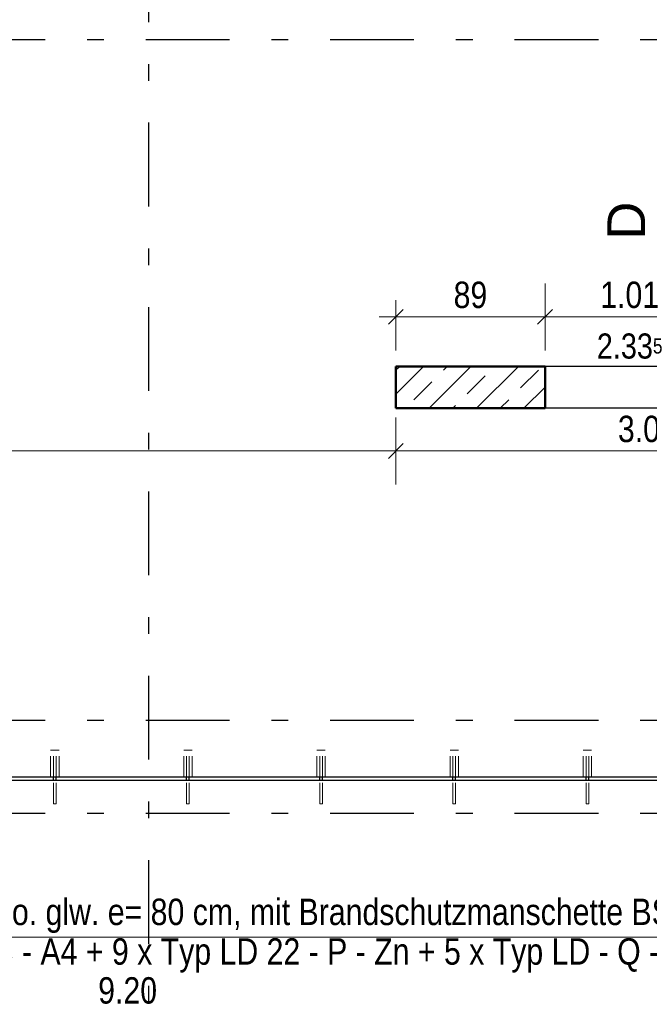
# Model space of a CAD drawing. Header units: millimetres. Extents: x 0 to 102, y -15 to 47.
# Tile 53 of 103: x 29.79 to 33.54, y 18.35 to 24.22. Entities that reach past the tile are written whole.
import ezdxf

# ---------------------------------------------------------------- set-up
doc = ezdxf.new("R2010")
doc.units = ezdxf.units.MM
doc.linetypes.add('DASHDOTX2', pattern=[2, 1, -0.5, 0, -0.5])
doc.linetypes.add('HIDDEN', pattern=[0.375, 0.25, -0.125])
doc.layers.add('Achsen', color=7, linetype='Continuous', lineweight=20)
doc.layers.add('Schraffuren', color=7, linetype='Continuous', lineweight=20)
doc.styles.add('Arial', font='arial.ttf')
doc.styles.add('Arial Narrow', font='ARIALN.TTF')
doc.dimstyles.new('Arch_Strakon_dimstyle', dxfattribs={"dimtxt": 15.75, "dimasz": 1, "dimexe": 1.25, "dimexo": 0.0625, "dimgap": 1, "dimtad": 0, "dimzin": 12, "dimdsep": 46, "dimtxsty": 'Arial Narrow', "dimblk": 'Arrowhead_Tick', "dimsah": 1, "dimcen": 0, "dimse1": 1, "dimse2": 1, "dimclrd": 6, "dimclrt": 2, "dimazin": 0, "dimtfac": 1, "dimtdec": 4, "dimtmove": 0, "dimatfit": 3, "dimldrblk": 'NONE', "dimfxl": 1, "dimtvp": 1, "dimtolj": 1, "dimtzin": 0, "dimlwd": 13, "dimarcsym": 2})

# ---------------------------------------------------------------- blocks, each defined once
blk = doc.blocks.new('Arrowhead_Tick')
at = {"color": 0, "linetype": 'Continuous', "lineweight": -2}
for p, q in [((0, 20), (0, -10)), ((-1, 0), (0, 0)), ((10, 0), (0, 0))]:
    blk.add_line(p, q, dxfattribs=at)
at = {"color": 2, "linetype": 'Continuous', "lineweight": 35}
blk.add_line((4.42, 4.42), (-4.42, -4.42), dxfattribs=at)
blk = doc.blocks.new('*D56')
at = {"layer": 'Achsen', "color": 6, "linetype": 'Continuous', "lineweight": 13}
blk.add_line((26.0907, 21.65), (32.0207, 21.65), dxfattribs=at)
at = {"layer": 'Defpoints', "color": 0}
for p in [(26.0807, 21.9045), (32.0307, 21.9045), (32.0307, 21.65)]:
    blk.add_point(p, dxfattribs=at)
at = {"layer": 'Achsen', "color": 6, "lineweight": 13, "xscale": 0.01, "yscale": 0.01, "zscale": 0.01}
blk.add_blockref('Arrowhead_Tick', (32.0307, 21.65), dxfattribs=at)
at = {"layer": 'Achsen', "color": 6, "lineweight": 13, "xscale": 0.01, "yscale": 0.01, "zscale": 0.01, "rotation": 180}
blk.add_blockref('Arrowhead_Tick', (26.0807, 21.65), dxfattribs=at)
at = {"layer": 'Achsen', "color": 2, "lineweight": 35, "insert": (29.0557, 21.7804), "char_height": 0.1575, "attachment_point": 5, "style": 'Arial Narrow'}
blk.add_mtext('\\A1;5.95', dxfattribs=at)
blk = doc.blocks.new('_None')
blk = doc.blocks.new('*D57')
at = {"layer": 'Achsen', "color": 6, "linetype": 'Continuous', "lineweight": 13}
blk.add_line((32.0407, 21.65), (35.0207, 21.65), dxfattribs=at)
at = {"layer": 'Defpoints', "color": 0}
for p in [(32.0307, 21.9045), (35.0307, 21.9045), (35.0307, 21.65)]:
    blk.add_point(p, dxfattribs=at)
at = {"layer": 'Achsen', "color": 6, "lineweight": 13, "xscale": 0.01, "yscale": 0.01, "zscale": 0.01}
blk.add_blockref('Arrowhead_Tick', (35.0307, 21.65), dxfattribs=at)
at = {"layer": 'Achsen', "color": 6, "lineweight": 13, "xscale": 0.01, "yscale": 0.01, "zscale": 0.01, "rotation": 180}
blk.add_blockref('Arrowhead_Tick', (32.0307, 21.65), dxfattribs=at)
at = {"layer": 'Achsen', "color": 2, "lineweight": 35, "insert": (33.5307, 21.7804), "char_height": 0.1575, "attachment_point": 5, "style": 'Arial Narrow'}
blk.add_mtext('\\A1;3.00', dxfattribs=at)
blk = doc.blocks.new('*D176')
at = {"layer": 'Achsen', "color": 6, "linetype": 'Continuous', "lineweight": 13}
blk.add_line((34.3, 19.7145), (34.3, 21.8945), dxfattribs=at)
at = {"layer": 'Defpoints', "color": 0}
for p in [(32.0307, 21.9045), (34.3, 21.9045), (35.0307, 19.7045)]:
    blk.add_point(p, dxfattribs=at)
at = {"layer": 'Achsen', "color": 6, "lineweight": 13, "xscale": 0.01, "yscale": 0.01, "zscale": 0.01}
for p, rotation in [((34.3, 21.9045), 90), ((34.3, 19.7045), 270)]:
    blk.add_blockref('Arrowhead_Tick', p, dxfattribs=dict(at, rotation=rotation))
at = {"layer": 'Achsen', "color": 2, "lineweight": 35, "insert": (34.1696, 20.8045), "char_height": 0.1575, "attachment_point": 5, "rotation": 90, "style": 'Arial Narrow'}
blk.add_mtext('\\A1;2.20', dxfattribs=at)
blk = doc.blocks.new('*D180')
at = {"layer": 'Achsen', "color": 6, "linetype": 'Continuous', "lineweight": 13}
blk.add_line((34.3, 21.9145), (34.3, 22.1445), dxfattribs=at)
at = {"layer": 'Defpoints', "color": 0}
for p in [(33.9302, 22.1545), (34.3, 22.1545), (32.0307, 21.9045)]:
    blk.add_point(p, dxfattribs=at)
at = {"layer": 'Achsen', "color": 6, "lineweight": 13, "xscale": 0.01, "yscale": 0.01, "zscale": 0.01}
for p, rotation in [((34.3, 22.1545), 90), ((34.3, 21.9045), 270)]:
    blk.add_blockref('Arrowhead_Tick', p, dxfattribs=dict(at, rotation=rotation))
at = {"layer": 'Achsen', "color": 2, "lineweight": 35, "insert": (34.1696, 22.0295), "char_height": 0.1575, "attachment_point": 5, "rotation": 90, "style": 'Arial Narrow'}
blk.add_mtext('\\A1;25', dxfattribs=at)
blk = doc.blocks.new('*D181')
at = {"layer": 'Achsen', "color": 6, "linetype": 'Continuous', "lineweight": 13}
blk.add_line((32.0407, 22.45), (32.9102, 22.45), dxfattribs=at)
at = {"layer": 'Defpoints', "color": 0}
for p in [(32.9202, 22.45), (32.0307, 22.1545), (32.9202, 22.1545)]:
    blk.add_point(p, dxfattribs=at)
at = {"layer": 'Achsen', "color": 6, "lineweight": 13, "xscale": 0.01, "yscale": 0.01, "zscale": 0.01}
blk.add_blockref('Arrowhead_Tick', (32.9202, 22.45), dxfattribs=at)
at = {"layer": 'Achsen', "color": 6, "lineweight": 13, "xscale": 0.01, "yscale": 0.01, "zscale": 0.01, "rotation": 180}
blk.add_blockref('Arrowhead_Tick', (32.0307, 22.45), dxfattribs=at)
at = {"layer": 'Achsen', "color": 2, "lineweight": 35, "insert": (32.4754, 22.5804), "char_height": 0.1575, "attachment_point": 5, "style": 'Arial Narrow'}
blk.add_mtext('\\A1;89', dxfattribs=at)
blk = doc.blocks.new('*D183')
at = {"layer": 'Achsen', "color": 6, "linetype": 'Continuous', "lineweight": 13}
blk.add_line((32.9302, 22.45), (33.9202, 22.45), dxfattribs=at)
at = {"layer": 'Defpoints', "color": 0}
for p in [(33.9302, 22.45), (32.9202, 22.1545), (33.9302, 22.1545)]:
    blk.add_point(p, dxfattribs=at)
at = {"layer": 'Achsen', "color": 6, "lineweight": 13, "xscale": 0.01, "yscale": 0.01, "zscale": 0.01}
blk.add_blockref('Arrowhead_Tick', (33.9302, 22.45), dxfattribs=at)
at = {"layer": 'Achsen', "color": 6, "lineweight": 13, "xscale": 0.01, "yscale": 0.01, "zscale": 0.01, "rotation": 180}
blk.add_blockref('Arrowhead_Tick', (32.9202, 22.45), dxfattribs=at)
at = {"layer": 'Achsen', "color": 2, "lineweight": 35, "insert": (33.4252, 22.5804), "char_height": 0.1575, "attachment_point": 5, "style": 'Arial Narrow'}
blk.add_mtext('\\A1;1.01', dxfattribs=at)
blk = doc.blocks.new('*D355')
at = {"layer": 'Achsen', "color": 6, "linetype": 'Continuous', "lineweight": 13}
blk.add_line((25.8403, 18.3), (35.0207, 18.3), dxfattribs=at)
at = {"layer": 'Defpoints', "color": 0}
for p in [(35.0307, 19.7045), (35.0307, 18.3), (25.8303, 14.0536)]:
    blk.add_point(p, dxfattribs=at)
at = {"layer": 'Achsen', "color": 6, "lineweight": 13, "xscale": 0.01, "yscale": 0.01, "zscale": 0.01}
blk.add_blockref('Arrowhead_Tick', (35.0307, 18.3), dxfattribs=at)
at = {"layer": 'Achsen', "color": 6, "lineweight": 13, "xscale": 0.01, "yscale": 0.01, "zscale": 0.01, "rotation": 180}
blk.add_blockref('Arrowhead_Tick', (25.8303, 18.3), dxfattribs=at)
at = {"layer": 'Achsen', "color": 2, "lineweight": 35, "insert": (30.4305, 18.4304), "char_height": 0.1575, "attachment_point": 5, "style": 'Arial Narrow'}
blk.add_mtext('\\A1;9.20', dxfattribs=at)
blk = doc.blocks.new('*D358')
at = {"layer": 'Achsen', "color": 6, "linetype": 'Continuous', "lineweight": 13}
blk.add_line((25.8403, 17.85), (40.5057, 17.85), dxfattribs=at)
at = {"layer": 'Defpoints', "color": 0}
for p in [(40.5157, 19.6845), (40.5157, 17.85), (25.8303, 14.3536)]:
    blk.add_point(p, dxfattribs=at)
at = {"layer": 'Achsen', "color": 6, "lineweight": 13, "xscale": 0.01, "yscale": 0.01, "zscale": 0.01}
blk.add_blockref('Arrowhead_Tick', (40.5157, 17.85), dxfattribs=at)
at = {"layer": 'Achsen', "color": 6, "lineweight": 13, "xscale": 0.01, "yscale": 0.01, "zscale": 0.01, "rotation": 180}
blk.add_blockref('Arrowhead_Tick', (25.8303, 17.85), dxfattribs=at)
at = {"layer": 'Achsen', "color": 2, "lineweight": 35, "insert": (33.173, 17.9804), "char_height": 0.1575, "attachment_point": 5, "style": 'Arial Narrow'}
blk.add_mtext('\\A1;14.68{\\A1;\\H.6x;\\S5;}', dxfattribs=at)
blk = doc.blocks.new('*D389')
at = {"layer": 'Achsen', "color": 6, "linetype": 'Continuous', "lineweight": 13}
blk.add_line((25.9903, 18.75), (40.3573, 18.75), dxfattribs=at)
at = {"layer": 'Defpoints', "color": 0}
for p in [(25.9803, 19.5445), (40.3673, 19.5445), (40.3673, 18.75)]:
    blk.add_point(p, dxfattribs=at)
at = {"layer": 'Achsen', "color": 6, "lineweight": 13, "xscale": 0.01, "yscale": 0.01, "zscale": 0.01}
blk.add_blockref('Arrowhead_Tick', (40.3673, 18.75), dxfattribs=at)
at = {"layer": 'Achsen', "color": 6, "lineweight": 13, "xscale": 0.01, "yscale": 0.01, "zscale": 0.01, "rotation": 180}
blk.add_blockref('Arrowhead_Tick', (25.9803, 18.75), dxfattribs=at)

msp = doc.modelspace()

# ---------------------------------------------------------------- hatches: boundary and pattern name
at = {"layer": 'Schraffuren', "lineweight": 13}
h = msp.add_hatch(dxfattribs=at)
h.set_pattern_fill('bB', color=6, scale=0.01, angle=45, style=0, pattern_type=2)
h.set_pattern_definition([(45, (0, 0), (-0.1414214, 0.1414214), [0.15, -0.1]), (45, (-0.07071, 0.07071), (-0.1414214, 0.1414214), [])])
h.paths.add_polyline_path([(32.920185, 21.9044708), (32.0306853, 21.9044708), (32.0306853, 22.1544708), (32.920185, 22.1544708)])

# ---------------------------------------------------------------- linework, layer by layer
at = {"color": 4, "linetype": 'Continuous', "lineweight": 50}
for p, q in [((32.920185, 22.1544708), (32.0306853, 22.1544708)), ((32.0306853, 21.9044708), (32.0306853, 22.1544708)), ((32.920185, 21.9044708), (32.920185, 22.1544708)), ((32.920185, 21.9044708), (32.0306853, 21.9044708))]:
    msp.add_line(p, q, dxfattribs=at)
at = {"color": 6, "linetype": 'HIDDEN', "lineweight": 13, "ltscale": 0.5}
for p, q in [((29.9731867, 19.8644743), (29.9712837, 19.8644743)), ((29.9712837, 19.7044743), (29.9712837, 19.8644743)), ((29.9786061, 19.8644743), (29.9731867, 19.8644743)), ((29.9867166, 19.8644743), (29.9786061, 19.8644743)), ((29.9962837, 19.8644743), (29.9867166, 19.8644743)), ((29.9881325, 19.7044708), (29.9881325, 19.8644743)), ((30.0058508, 19.8644743), (29.9962837, 19.8644743)), ((30.0041325, 19.7044708), (30.0041325, 19.8644743)), ((30.0139614, 19.8644743), (30.0058508, 19.8644743)), ((30.0193807, 19.8644743), (30.0139614, 19.8644743)), ((30.0212837, 19.8644743), (30.0193807, 19.8644743)), ((30.0212837, 19.7044743), (30.0212837, 19.8644743)), ((30.7673534, 19.8644743), (30.7654504, 19.8644743)), ((30.7654504, 19.7044743), (30.7654504, 19.8644743)), ((30.7727727, 19.8644743), (30.7673534, 19.8644743)), ((30.7808833, 19.8644743), (30.7727727, 19.8644743)), ((30.7904504, 19.8644743), (30.7808833, 19.8644743)), ((30.7822992, 19.7044708), (30.7822992, 19.8644743)), ((30.8000175, 19.8644743), (30.7904504, 19.8644743)), ((30.7982992, 19.7044708), (30.7982992, 19.8644743)), ((30.8081281, 19.8644743), (30.8000175, 19.8644743)), ((30.8135474, 19.8644743), (30.8081281, 19.8644743)), ((30.8154504, 19.8644743), (30.8135474, 19.8644743)), ((30.8154504, 19.7044743), (30.8154504, 19.8644743)), ((31.5615201, 19.8644743), (31.5596171, 19.8644743)), ((31.5596171, 19.7044743), (31.5596171, 19.8644743)), ((31.5669394, 19.8644743), (31.5615201, 19.8644743)), ((31.57505, 19.8644743), (31.5669394, 19.8644743)), ((31.5846171, 19.8644743), (31.57505, 19.8644743)), ((31.5764658, 19.7044708), (31.5764658, 19.8644743)), ((31.5941841, 19.8644743), (31.5846171, 19.8644743)), ((31.5924658, 19.7044708), (31.5924658, 19.8644743)), ((31.6022947, 19.8644743), (31.5941841, 19.8644743)), ((31.607714, 19.8644743), (31.6022947, 19.8644743)), ((31.6096171, 19.8644743), (31.607714, 19.8644743)), ((31.6096171, 19.7044743), (31.6096171, 19.8644743)), ((32.3556867, 19.8644743), (32.3537837, 19.8644743)), ((32.3537837, 19.7044743), (32.3537837, 19.8644743)), ((32.3611061, 19.8644743), (32.3556867, 19.8644743)), ((32.3692166, 19.8644743), (32.3611061, 19.8644743)), ((32.3787837, 19.8644743), (32.3692166, 19.8644743)), ((32.3706325, 19.7044708), (32.3706325, 19.8644743)), ((32.3883508, 19.8644743), (32.3787837, 19.8644743)), ((32.3866325, 19.7044708), (32.3866325, 19.8644743)), ((32.3964614, 19.8644743), (32.3883508, 19.8644743)), ((32.4018807, 19.8644743), (32.3964614, 19.8644743)), ((32.4037837, 19.8644743), (32.4018807, 19.8644743)), ((32.4037837, 19.7044743), (32.4037837, 19.8644743)), ((33.1498534, 19.8644743), (33.1479504, 19.8644743)), ((33.1479504, 19.7044743), (33.1479504, 19.8644743)), ((33.1552727, 19.8644743), (33.1498534, 19.8644743)), ((33.1633833, 19.8644743), (33.1552727, 19.8644743)), ((33.1729504, 19.8644743), (33.1633833, 19.8644743)), ((33.1647992, 19.7044708), (33.1647992, 19.8644743)), ((33.1825175, 19.8644743), (33.1729504, 19.8644743)), ((33.1807992, 19.7044708), (33.1807992, 19.8644743)), ((33.1906281, 19.8644743), (33.1825175, 19.8644743)), ((33.1960474, 19.8644743), (33.1906281, 19.8644743)), ((33.1979504, 19.8644743), (33.1960474, 19.8644743)), ((33.1979504, 19.7044743), (33.1979504, 19.8644743)), ((29.9881325, 19.5444743), (29.9881325, 19.6844613)), ((30.0041325, 19.5444743), (30.0041325, 19.6844613)), ((30.7822992, 19.5444743), (30.7822992, 19.6844613)), ((30.7982992, 19.5444743), (30.7982992, 19.6844613)), ((31.5764658, 19.5444743), (31.5764658, 19.6844613)), ((31.5924658, 19.5444743), (31.5924658, 19.6844613)), ((32.3706325, 19.5444743), (32.3706325, 19.6844613)), ((32.3866325, 19.5444743), (32.3866325, 19.6844613)), ((33.1647992, 19.5444743), (33.1647992, 19.6844613)), ((33.1807992, 19.5444743), (33.1807992, 19.6844613)), ((29.9887415, 19.5444743), (29.9881325, 19.5444743)), ((29.9904757, 19.5444743), (29.9887415, 19.5444743)), ((29.993071, 19.5444743), (29.9904757, 19.5444743)), ((29.9961325, 19.5444743), (29.993071, 19.5444743)), ((29.999194, 19.5444743), (29.9961325, 19.5444743)), ((30.0017894, 19.5444743), (29.999194, 19.5444743)), ((30.0035235, 19.5444743), (30.0017894, 19.5444743)), ((30.0041325, 19.5444743), (30.0035235, 19.5444743)), ((30.7829081, 19.5444743), (30.7822992, 19.5444743)), ((30.7846423, 19.5444743), (30.7829081, 19.5444743)), ((30.7872377, 19.5444743), (30.7846423, 19.5444743)), ((30.7902992, 19.5444743), (30.7872377, 19.5444743)), ((30.7933606, 19.5444743), (30.7902992, 19.5444743)), ((30.795956, 19.5444743), (30.7933606, 19.5444743)), ((30.7976902, 19.5444743), (30.795956, 19.5444743)), ((30.7982992, 19.5444743), (30.7976902, 19.5444743)), ((31.5770748, 19.5444743), (31.5764658, 19.5444743)), ((31.578809, 19.5444743), (31.5770748, 19.5444743)), ((31.5814044, 19.5444743), (31.578809, 19.5444743)), ((31.5844658, 19.5444743), (31.5814044, 19.5444743)), ((31.5875273, 19.5444743), (31.5844658, 19.5444743)), ((31.5901227, 19.5444743), (31.5875273, 19.5444743)), ((31.5918569, 19.5444743), (31.5901227, 19.5444743)), ((31.5924658, 19.5444743), (31.5918569, 19.5444743)), ((32.3712415, 19.5444743), (32.3706325, 19.5444743)), ((32.3729757, 19.5444743), (32.3712415, 19.5444743)), ((32.375571, 19.5444743), (32.3729757, 19.5444743)), ((32.3786325, 19.5444743), (32.375571, 19.5444743)), ((32.381694, 19.5444743), (32.3786325, 19.5444743)), ((32.3842894, 19.5444743), (32.381694, 19.5444743)), ((32.3860235, 19.5444743), (32.3842894, 19.5444743)), ((32.3866325, 19.5444743), (32.3860235, 19.5444743)), ((33.1654081, 19.5444743), (33.1647992, 19.5444743)), ((33.1671423, 19.5444743), (33.1654081, 19.5444743)), ((33.1697377, 19.5444743), (33.1671423, 19.5444743)), ((33.1727992, 19.5444743), (33.1697377, 19.5444743)), ((33.1758606, 19.5444743), (33.1727992, 19.5444743)), ((33.178456, 19.5444743), (33.1758606, 19.5444743)), ((33.1801902, 19.5444743), (33.178456, 19.5444743)), ((33.1807992, 19.5444743), (33.1801902, 19.5444743))]:
    msp.add_line(p, q, dxfattribs=at)
at = {"layer": 'Achsen', "color": 3, "linetype": 'DASHDOTX2', "lineweight": 25, "ltscale": 0.5}
for p, q in [((30.5556957, 39.0086435), (30.5556957, 11.9806051)), ((5.2386957, 24.104471), (50.913591, 24.104471)), ((5.2386957, 20.044471), (50.913591, 20.044471)), ((5.2386957, 19.489471), (50.913591, 19.489471))]:
    msp.add_line(p, q, dxfattribs=at)
at = {"layer": 'Achsen', "color": 3, "linetype": 'Continuous', "lineweight": 25}
for p, q in [((33.930185, 22.1544708), (32.920185, 22.1544708)), ((33.930185, 21.9044708), (32.920185, 21.9044708)), ((35.0306918, 19.7044708), (25.8302999, 19.7044708)), ((40.515748, 19.6844613), (25.8302999, 19.6844613)), ((29.9881325, 19.6844613), (29.9881325, 19.7044708)), ((30.0041325, 19.6844613), (30.0041325, 19.7044708)), ((30.7822992, 19.6844613), (30.7822992, 19.7044708)), ((30.7982992, 19.6844613), (30.7982992, 19.7044708)), ((31.5764658, 19.6844613), (31.5764658, 19.7044708)), ((31.5924658, 19.6844613), (31.5924658, 19.7044708)), ((32.3706325, 19.6844613), (32.3706325, 19.7044708)), ((32.3866325, 19.6844613), (32.3866325, 19.7044708)), ((33.1647992, 19.6844613), (33.1647992, 19.7044708)), ((33.1807992, 19.6844613), (33.1807992, 19.7044708))]:
    msp.add_line(p, q, dxfattribs=at)

# ---------------------------------------------------------------- texts
at = {"color": 4, "lineweight": 50, "style": 'Arial'}
msp.add_text('D', height=0.225, rotation=90, dxfattribs=at).set_placement((33.5172645, 22.9103572))
at = {"layer": 'Achsen', "color": 2, "lineweight": 35, "line_spacing_factor": 0.9, "style": 'Arial Narrow'}
for s, insert, char_height, attachment_point in [('2.33{\\A1;\\H.6x;\\S5;}', (33.425185, 22.275), 0.15, 5), ('Querkraftdorn Schöck o. glw. e= 80 cm, mit Brandschutzmanschette BSM 20 LD 16-22{\\P}5 x Typ LD - Q - 22 - S - A4 + 9 x Typ LD 22 - P - Zn + 5 x Typ LD - Q - 22 - S A4', (27.9354181, 18.5375823), 0.1575, 7)]:
    msp.add_mtext(s, dxfattribs=dict(at, insert=insert, char_height=char_height, attachment_point=attachment_point))

# ---------------------------------------------------------------- dimensions: what is measured, and where the dimension line sits
at = {"layer": 'Achsen', "lineweight": 35}
for base, p1, p2, text, override, picture, middle in [((32.920185, 22.45), (32.0306853, 22.1544708), (32.920185, 22.1544708), '89', {"dimscale": 0.01, "dimtxt": 15.75, "dimasz": 1, "dimgap": 5, "dimtad": 1, "dimjust": 0, "dimtih": 0, "dimtoh": 0, "dimdec": 5, "dimdsep": 46, "dimtxsty": 'Arial Narrow', "dimclrd": 6, "dimclrt": 2, "dimtix": 1, "dimtofl": 255, "dimtmove": 0, "dimatfit": 2, "dimfxl": 0, "dimfxlon": 0, "dimtvp": 31.746032, "dimlwd": 13}, '*D181', (32.4754352, 22.45)), ((33.930185, 22.45), (32.920185, 22.1544708), (33.930185, 22.1544708), '1.01', {"dimscale": 0.01, "dimtxt": 15.75, "dimasz": 1, "dimgap": 5, "dimtad": 1, "dimjust": 0, "dimtih": 0, "dimtoh": 0, "dimdec": 5, "dimdsep": 46, "dimtxsty": 'Arial Narrow', "dimclrd": 6, "dimclrt": 2, "dimtix": 1, "dimtofl": 255, "dimtmove": 0, "dimatfit": 2, "dimfxl": 0, "dimfxlon": 0, "dimtvp": 31.746032, "dimlwd": 13}, '*D183', (33.425185, 22.45)), ((32.0306853, 21.65), (26.0807266, 21.9044708), (32.0306853, 21.9044708), '5.95', {"dimscale": 0.01, "dimtxt": 15.75, "dimasz": 1, "dimgap": 5, "dimtad": 1, "dimjust": 0, "dimtih": 0, "dimtoh": 0, "dimdec": 5, "dimdsep": 46, "dimtxsty": 'Arial Narrow', "dimclrd": 6, "dimclrt": 2, "dimtix": 1, "dimtofl": 255, "dimtmove": 0, "dimatfit": 2, "dimfxl": 0, "dimfxlon": 0, "dimtvp": 31.746032, "dimlwd": 13}, '*D56', (29.055706, 21.65)), ((35.0306853, 21.65), (32.0306853, 21.9044708), (35.0306853, 21.9044708), '3.00', {"dimscale": 0.01, "dimtxt": 15.75, "dimasz": 1, "dimgap": 5, "dimtad": 1, "dimjust": 0, "dimtih": 0, "dimtoh": 0, "dimdec": 5, "dimdsep": 46, "dimtxsty": 'Arial Narrow', "dimclrd": 6, "dimclrt": 2, "dimtix": 1, "dimtofl": 255, "dimtmove": 0, "dimatfit": 2, "dimfxl": 0, "dimfxlon": 0, "dimtvp": 31.746032, "dimlwd": 13}, '*D57', (33.5306853, 21.65)), ((35.0306853, 18.3), (25.8302985, 14.0536435), (35.0306853, 19.7044743), '9.20', {"dimscale": 0.01, "dimtxt": 15.75, "dimasz": 1, "dimgap": 5, "dimtad": 1, "dimjust": 0, "dimtih": 0, "dimtoh": 0, "dimdec": 5, "dimdsep": 46, "dimtxsty": 'Arial Narrow', "dimclrd": 6, "dimclrt": 2, "dimtix": 1, "dimtofl": 255, "dimtmove": 0, "dimatfit": 2, "dimfxl": 0, "dimfxlon": 0, "dimtvp": 31.746032, "dimlwd": 13}, '*D355', (30.4304919, 18.3)), ((40.515748, 17.85), (25.8302985, 14.3536435), (40.515748, 19.6844613), '14.68{\\A1;\\H.6x;\\S5;}', {"dimscale": 0.01, "dimtxt": 15.75, "dimasz": 1, "dimgap": 5, "dimtad": 1, "dimjust": 0, "dimtih": 0, "dimtoh": 0, "dimdec": 5, "dimdsep": 46, "dimtxsty": 'Arial Narrow', "dimclrd": 6, "dimclrt": 2, "dimtix": 1, "dimtofl": 255, "dimtmove": 0, "dimatfit": 2, "dimfxl": 0, "dimfxlon": 0, "dimtvp": 31.746032, "dimlwd": 13}, '*D358', (33.1730233, 17.85)), ((40.367298, 18.75), (25.9802992, 19.5444743), (40.367298, 19.5444743), ' ', {"dimscale": 0.01, "dimtxt": 15, "dimasz": 1, "dimgap": 5, "dimtad": 1, "dimjust": 0, "dimtih": 0, "dimtoh": 0, "dimdec": 5, "dimdsep": 46, "dimtxsty": 'Arial Narrow', "dimclrd": 6, "dimclrt": 2, "dimtix": 1, "dimtofl": 255, "dimtmove": 0, "dimatfit": 2, "dimfxl": 0, "dimfxlon": 0, "dimtvp": 33.333333, "dimlwd": 13}, '*D389', (33.1737986, 18.75))]:
    dim = msp.add_linear_dim(base=base, p1=p1, p2=p2, text=text, dimstyle='Arch_Strakon_dimstyle', override=override, dxfattribs=at)
    dim.commit()
    dim.dimension.update_dxf_attribs({"geometry": picture, "text_midpoint": middle, "dimtype": 160})
for base, p1, p2, text, picture, middle in [((34.3, 22.1544708), (32.0306853, 21.9044708), (33.930185, 22.1544708), '25', '*D180', (34.3, 22.0294708)), ((34.3, 21.9044708), (35.0306853, 19.7044743), (32.0306853, 21.9044708), '2.20', '*D176', (34.3, 20.8044726))]:
    dim = msp.add_linear_dim(base=base, p1=p1, p2=p2, angle=90, text=text, dimstyle='Arch_Strakon_dimstyle', override={"dimscale": 0.01, "dimtxt": 15.75, "dimasz": 1, "dimgap": 5, "dimtad": 1, "dimjust": 0, "dimtih": 0, "dimtoh": 0, "dimdec": 5, "dimdsep": 46, "dimtxsty": 'Arial Narrow', "dimclrd": 6, "dimclrt": 2, "dimtix": 1, "dimtofl": 255, "dimtmove": 0, "dimatfit": 2, "dimfxl": 0, "dimfxlon": 0, "dimtvp": 31.746032, "dimlwd": 13}, dxfattribs=at)
    dim.commit()
    dim.dimension.update_dxf_attribs({"geometry": picture, "text_midpoint": middle, "dimtype": 160})

doc.saveas('drawing.dxf')
